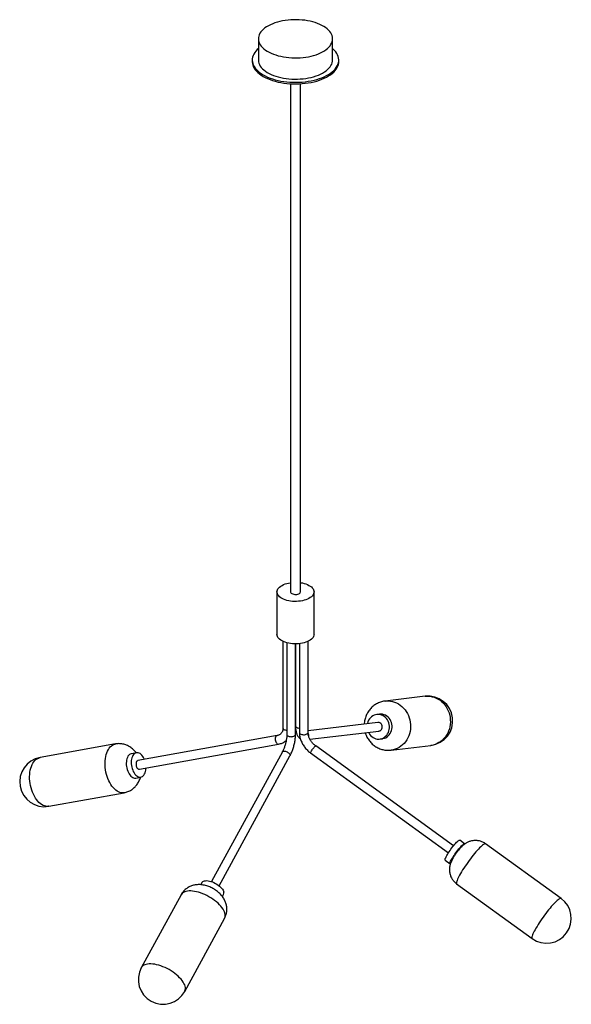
# Paper-space layout '_Trimétrica' of a CAD drawing. Header units: millimetres. Extents: x -722 to 170, y -749 to 843.
import ezdxf

# ---------------------------------------------------------------- set-up
doc = ezdxf.new("R2010")
doc.units = ezdxf.units.MM

psp = doc.layouts.new('_Trimétrica')

# ---------------------------------------------------------------- linework, layer by layer
at = {"color": 7, "linetype": 'Continuous', "lineweight": 25}
for p, q in [((-335.9, 811.9), (-335.9, 777.6)), ((-215.9, 777.6), (-215.9, 811.9)), ((-345.9, 777.6), (-345.9, 775.1)), ((-205.9, 775.1), (-205.9, 777.6)), ((-283.9, 739.2), (-283.9, -82.1)), ((-267.9, -82.1), (-267.9, 739.2)), ((-305.9, -82.1), (-305.9, -150.7)), ((-245.9, -150.7), (-245.9, -82.1)), ((-296.1, -162.1), (-296.1, -302.1)), ((-289.9, -164.3), (-289.9, -312.6)), ((-275.9, -312.6), (-275.9, -166.1)), ((-275.9, -166.1), (-275.9, -298.9)), ((-269.6, -165.8), (-269.6, -309.3)), ((-255.6, -309.3), (-255.6, -162.1)), ((-66.4, -250.8), (-130.7, -258.5)), ((-140.1, -279.7), (-144.4, -280.2)), ((-142.8, -293.2), (-255.6, -306.6)), ((-305.7, -314.4), (-530.9, -354.9)), ((-252.6, -320.4), (-141.2, -307.1)), ((-567, -327.9), (-689, -349.9)), ((-528.4, -368.7), (-303.2, -328.2)), ((-20.2, -492.5), (-243.2, -331.1)), ((-139.6, -320), (-135.4, -319.5)), ((-121.2, -337.9), (-56.9, -330.2)), ((-533.2, -342.1), (-541.2, -343.6)), ((-297.1, -340.4), (-411.7, -550.4)), ((-399.4, -557.1), (-284.8, -347.1)), ((-251.4, -342.5), (-28.4, -503.8)), ((-534.1, -383), (-526.1, -381.5)), ((-674.8, -428.6), (-552.8, -406.7)), ((-2.4, -489.3), (-10.4, -483.5)), ((153.6, -577.6), (31.6, -489.3)), ((-33.9, -515.9), (-25.9, -521.7)), ((-427.3, -551.9), (-429.2, -555.4)), ((-15.3, -554.1), (106.7, -642.4)), ((-460.9, -571.6), (-525.2, -689.6)), ((-394.1, -574.6), (-392.2, -571)), ((-455, -727.9), (-390.7, -609.9))]:
    psp.add_line(p, q, dxfattribs=at)
at = {"color": 7, "linetype": 'Continuous', "lineweight": 25, "flags": 128}
for points in [[(-247.9, 839.3), (-252, 840.3), (-256.3, 841.1), (-260.7, 841.8), (-265.2, 842.3), (-269.7, 842.7), (-274.3, 842.8), (-278.9, 842.8), (-283.5, 842.6), (-288, 842.2), (-292.5, 841.6), (-296.9, 840.9), (-301.1, 840), (-305.2, 838.9), (-309.1, 837.7), (-312.8, 836.3), (-316.4, 834.7), (-319.6, 833.1), (-322.6, 831.3), (-325.4, 829.4), (-327.8, 827.4), (-330, 825.3), (-331.8, 823.1), (-333.3, 820.9), (-334.5, 818.6), (-335.3, 816.3), (-335.8, 813.9), (-335.9, 811.5), (-335.6, 809.2), (-335.1, 806.8), (-334.1, 804.5), (-332.9, 802.2), (-331.2, 800), (-329.3, 797.9), (-327.1, 795.8), (-324.5, 793.8), (-321.7, 792), (-318.6, 790.2), (-315.2, 788.6), (-311.7, 787.1), (-307.9, 785.8), (-303.9, 784.6), (-299.7, 783.6), (-295.5, 782.7), (-291.1, 782), (-286.6, 781.5), (-282, 781.2), (-277.4, 781), (-272.8, 781.1), (-268.3, 781.3), (-263.7, 781.7), (-259.3, 782.2), (-254.9, 783), (-250.7, 783.9), (-246.6, 785), (-242.6, 786.2), (-238.9, 787.6), (-235.4, 789.1), (-232.1, 790.8), (-229.1, 792.6), (-226.4, 794.5), (-223.9, 796.5), (-221.8, 798.6), (-220, 800.7), (-218.5, 803), (-217.3, 805.3), (-216.5, 807.6), (-216, 809.9), (-215.9, 812.3), (-216.1, 814.7), (-216.7, 817), (-217.6, 819.3), (-218.9, 821.6), (-220.5, 823.8), (-222.4, 826), (-224.7, 828), (-227.2, 830), (-230.1, 831.9), (-233.2, 833.6), (-236.5, 835.3), (-240.1, 836.7), (-243.9, 838.1), (-247.9, 839.3)], [(-335.9, 796.2), (-337.8, 794.5), (-340, 792.1), (-341.8, 789.8), (-343.3, 787.3), (-344.5, 784.8), (-345.3, 782.3), (-345.8, 779.7), (-345.9, 777.1), (-345.6, 774.6), (-345, 772), (-344.1, 769.5), (-342.8, 767), (-341.1, 764.6), (-339.1, 762.2), (-336.8, 759.9), (-334.2, 757.7), (-331.3, 755.6), (-328.1, 753.6), (-324.7, 751.8), (-321, 750.1), (-317, 748.5), (-312.9, 747), (-308.5, 745.8), (-304, 744.6), (-299.4, 743.7), (-294.6, 742.9), (-289.8, 742.3), (-284.9, 741.9), (-279.9, 741.6), (-274.9, 741.6), (-269.9, 741.7), (-264.9, 742), (-260, 742.5), (-255.2, 743.2), (-250.5, 744), (-245.9, 745.1), (-241.5, 746.2), (-237.2, 747.6), (-233.1, 749.1), (-229.3, 750.7), (-225.7, 752.5), (-222.3, 754.4), (-219.2, 756.4), (-216.5, 758.6), (-214, 760.8), (-211.8, 763.1), (-210, 765.5), (-208.4, 768), (-207.3, 770.5), (-206.5, 773), (-206, 775.6), (-205.9, 778.2), (-206.1, 780.7), (-206.7, 783.3), (-207.7, 785.8), (-209, 788.3), (-210.6, 790.7), (-212.6, 793.1), (-214.9, 795.4), (-215.9, 796.2)], [(-345.9, 775.1), (-345.9, 774.6), (-345.6, 772), (-345, 769.4), (-344.1, 766.9), (-342.8, 764.4), (-341.1, 762), (-339.1, 759.6), (-336.8, 757.3), (-334.2, 755.1), (-331.3, 753.1), (-328.1, 751.1), (-324.7, 749.2), (-321, 747.5), (-317, 745.9), (-312.9, 744.5), (-308.5, 743.2), (-304, 742.1), (-299.4, 741.1), (-294.6, 740.3), (-289.8, 739.7), (-284.9, 739.3), (-279.9, 739.1), (-274.9, 739), (-269.9, 739.1), (-264.9, 739.5), (-260, 740), (-255.2, 740.6), (-250.5, 741.5), (-245.9, 742.5), (-241.5, 743.7), (-237.2, 745), (-233.1, 746.5), (-229.3, 748.2), (-225.7, 749.9), (-222.3, 751.8), (-219.2, 753.9), (-216.5, 756), (-214, 758.2), (-211.8, 760.6), (-210, 762.9), (-208.4, 765.4), (-207.3, 767.9), (-206.5, 770.4), (-206, 773), (-205.9, 775.1)], [(-335.9, 777.6), (-335.9, 777.3), (-335.6, 774.9), (-335.1, 772.5), (-334.1, 770.2), (-332.9, 767.9), (-331.2, 765.7), (-329.3, 763.6), (-327.1, 761.5), (-324.5, 759.5), (-321.7, 757.7), (-318.6, 755.9), (-315.2, 754.3), (-311.7, 752.8), (-307.9, 751.5), (-303.9, 750.3), (-299.7, 749.3), (-295.5, 748.4), (-291.1, 747.7), (-286.6, 747.2), (-282, 746.9), (-277.4, 746.7), (-272.8, 746.8), (-268.3, 747), (-263.7, 747.4), (-259.3, 747.9), (-254.9, 748.7), (-250.7, 749.6), (-246.6, 750.7), (-242.6, 751.9), (-238.9, 753.3), (-235.4, 754.8), (-232.1, 756.5), (-229.1, 758.3), (-226.4, 760.2), (-223.9, 762.2), (-221.8, 764.3), (-220, 766.4), (-218.5, 768.7), (-217.3, 771), (-216.5, 773.3), (-216, 775.7), (-215.9, 777.6)], [(-289.9, -95.8), (-292.7, -94.9), (-295.3, -93.9), (-297.6, -92.7), (-299.7, -91.5), (-301.6, -90.1), (-303.1, -88.6), (-304.3, -87.1), (-305.2, -85.5), (-305.7, -83.8), (-305.9, -82.1), (-305.7, -80.5), (-305.2, -78.8), (-304.3, -77.2), (-303.1, -75.6), (-301.6, -74.2), (-299.8, -72.8), (-297.7, -71.5), (-295.3, -70.3), (-292.8, -69.3), (-290, -68.5), (-287, -67.8), (-284, -67.2), (-283.9, -67.2)], [(-267.9, -67.2), (-264.8, -67.7), (-261.9, -68.4), (-259.1, -69.3), (-256.5, -70.3), (-254.1, -71.5), (-252, -72.7), (-250.2, -74.1), (-248.7, -75.6), (-247.5, -77.1), (-246.6, -78.8), (-246.1, -80.4), (-245.9, -82.1), (-246, -83.7), (-246.6, -85.4), (-247.4, -87), (-248.6, -88.6), (-250.1, -90), (-252, -91.4), (-254.1, -92.7), (-256.4, -93.9), (-259, -94.9), (-261.8, -95.7), (-264.7, -96.4), (-267.8, -97), (-271, -97.3), (-274.2, -97.5), (-277.4, -97.5), (-280.7, -97.4), (-283.8, -97), (-286.9, -96.5), (-289.9, -95.8), (-289.9, -95.8)], [(-283.9, -82.1), (-283.8, -82.6), (-283.5, -83.4), (-282.7, -84.2), (-281.7, -84.9), (-280.4, -85.5), (-278.8, -85.9), (-277.2, -86.2), (-275.4, -86.2), (-273.7, -86.1), (-272.1, -85.7), (-270.7, -85.2), (-269.5, -84.6), (-268.6, -83.8), (-268.1, -83), (-267.9, -82.1)], [(-289.9, -164.3), (-292.7, -163.5), (-295.3, -162.5), (-297.6, -161.3), (-299.7, -160), (-301.6, -158.7), (-303.1, -157.2), (-304.3, -155.6), (-305.2, -154), (-305.7, -152.4), (-305.9, -150.7), (-305.9, -150.7)], [(-245.9, -150.7), (-246, -152.3), (-246.6, -154), (-247.4, -155.6), (-248.6, -157.1), (-250.1, -158.6), (-252, -160), (-254.1, -161.3), (-256.4, -162.4), (-259, -163.4), (-261.8, -164.3), (-264.7, -165), (-267.8, -165.6), (-271, -165.9), (-274.2, -166.1), (-277.4, -166.1), (-280.7, -165.9), (-283.8, -165.6), (-286.9, -165), (-289.9, -164.3)], [(-158, -309.1), (-157.5, -310.1), (-156.1, -312.3), (-154.4, -314.3), (-152.6, -316), (-150.5, -317.5), (-148.3, -318.7), (-146, -319.5), (-143.6, -320), (-141.2, -320.1), (-138.8, -319.8), (-136.4, -319.2), (-134.2, -318.3), (-132.1, -317.1), (-130.1, -315.5), (-128.4, -313.7), (-126.9, -311.6), (-125.7, -309.3), (-124.8, -306.9), (-124.2, -304.3), (-123.9, -301.7), (-123.9, -299), (-124.3, -296.4), (-124.9, -293.8), (-125.9, -291.3), (-127.2, -289), (-128.7, -286.9), (-130.4, -285), (-132.4, -283.4), (-134.6, -282.1), (-136.8, -281.1), (-139.2, -280.4), (-141.6, -280.1), (-144, -280.2), (-146.4, -280.6), (-148.7, -281.4), (-150.9, -282.5), (-152.9, -283.9), (-154.7, -285.6), (-156.3, -287.5), (-157.7, -289.7), (-158.8, -292.1), (-159.5, -294.6), (-159.6, -295.2)], [(-135.4, -319.5), (-134.5, -319.3), (-132.2, -318.7), (-129.9, -317.8), (-127.8, -316.6), (-125.9, -315), (-124.2, -313.2), (-122.7, -311.1), (-121.5, -308.8), (-120.6, -306.4), (-120, -303.8), (-119.7, -301.2), (-119.7, -298.5), (-120, -295.9), (-120.7, -293.3), (-121.7, -290.8), (-122.9, -288.5), (-124.5, -286.4), (-126.2, -284.5), (-128.2, -282.9), (-130.3, -281.6), (-132.6, -280.6), (-135, -279.9), (-137.4, -279.6), (-139.8, -279.7), (-140.1, -279.7)], [(-141.2, -307.1), (-140.5, -306.9), (-139.2, -306.5), (-138, -305.6), (-137, -304.6), (-136.3, -303.3), (-135.8, -301.8), (-135.6, -300.2), (-135.8, -298.7), (-136.3, -297.2), (-137, -295.8), (-138.1, -294.7), (-139.3, -293.9), (-140.6, -293.3), (-142, -293.1), (-142.8, -293.2)], [(-541.2, -343.6), (-541.6, -343.7), (-543.1, -344.2), (-544.4, -345.1), (-545.7, -346.3), (-546.8, -347.8), (-547.7, -349.6), (-548.5, -351.7), (-549.1, -353.9), (-549.4, -356.3), (-549.6, -358.8), (-549.5, -361.4), (-549.2, -364.1), (-548.8, -366.7), (-548.1, -369.3), (-547.2, -371.7), (-546.2, -374)], [(-520.2, -353), (-520.5, -352.2), (-521.6, -350), (-522.9, -348), (-524.3, -346.2), (-525.7, -344.7), (-527.3, -343.5), (-528.9, -342.7), (-530.5, -342.2), (-532, -342), (-533.6, -342.2), (-535, -342.8), (-536.4, -343.7), (-537.7, -344.9), (-538.8, -346.4), (-539.7, -348.2), (-540.5, -350.2), (-541, -352.4), (-541.4, -354.9), (-541.6, -357.4), (-541.5, -360), (-541.2, -362.6), (-540.8, -365.3), (-540.1, -367.8), (-539.2, -370.3), (-538.2, -372.6), (-538.2, -372.6)], [(-530.9, -354.9), (-531.4, -355.1), (-532.2, -355.7), (-532.9, -356.5), (-533.4, -357.7), (-533.7, -359), (-533.8, -360.5), (-533.7, -362), (-533.4, -363.6), (-532.9, -365), (-532.2, -366.3), (-531.4, -367.4), (-530.5, -368.2), (-529.6, -368.6), (-528.7, -368.7), (-528.4, -368.7)], [(-546.2, -374), (-545, -376.2), (-543.7, -378), (-542.3, -379.7), (-540.7, -381), (-539.2, -382), (-537.6, -382.7), (-536, -383), (-534.4, -383), (-534.1, -383)], [(-538.2, -372.6), (-537, -374.7), (-535.7, -376.6), (-534.2, -378.2), (-532.7, -379.6), (-531.2, -380.6), (-529.6, -381.2), (-528, -381.6), (-526.4, -381.6), (-524.9, -381.2), (-523.5, -380.5), (-522.2, -379.4), (-521, -378.1), (-520, -376.4), (-519.1, -374.5), (-518.4, -372.3), (-518, -370), (-517.7, -367.5), (-517.7, -366.8)], [(-33.9, -515.9), (-34, -515.7), (-34.1, -515.1), (-33.9, -514.2), (-33.6, -513.1), (-33, -511.8), (-32.2, -510.2), (-31.2, -508.4), (-30.1, -506.5), (-28.9, -504.5), (-27.5, -502.4), (-26, -500.2), (-24.5, -498), (-22.9, -495.9), (-21.3, -493.8), (-19.7, -491.8), (-18.2, -490), (-16.7, -488.4), (-15.3, -486.9), (-14.1, -485.7), (-13, -484.7), (-12, -484), (-11.3, -483.6), (-10.7, -483.5), (-10.4, -483.5)], [(-25.5, -521.8), (-25.8, -521.8), (-26, -521.5), (-26.1, -520.9), (-25.9, -520), (-25.5, -518.9), (-25, -517.6), (-24.2, -516), (-23.2, -514.2), (-22.1, -512.3), (-20.9, -510.3), (-19.5, -508.2), (-18, -506), (-16.5, -503.8), (-14.9, -501.7), (-13.3, -499.6), (-11.7, -497.6), (-10.2, -495.8), (-8.7, -494.2), (-7.3, -492.7), (-6.1, -491.5), (-5, -490.5), (-4, -489.8), (-3.3, -489.4), (-2.7, -489.3), (-2.3, -489.4), (-2.2, -489.7)], [(-427.3, -551.9), (-426.8, -551.1), (-425.8, -550.3), (-424.6, -549.6), (-423.1, -549.1), (-421.3, -548.9), (-419.3, -548.8), (-417.2, -549), (-414.9, -549.5), (-412.6, -550.1), (-410.2, -551), (-407.7, -552), (-405.4, -553.2), (-403.1, -554.5), (-400.9, -556), (-398.9, -557.6), (-397, -559.2), (-395.4, -560.9), (-394.1, -562.6), (-393, -564.2), (-392.2, -565.8), (-391.8, -567.4)]]:
    psp.add_lwpolyline(points, dxfattribs=at)
at = {"color": 8, "linetype": 'Continuous', "lineweight": 25, "flags": 128}
for points in [[(-66.4, -250.8), (-64.8, -250.6), (-61.4, -250.6), (-58.1, -250.8), (-54.7, -251.5), (-51.4, -252.4), (-48.2, -253.8), (-45.1, -255.4), (-42.1, -257.3), (-39.4, -259.6), (-36.8, -262.1), (-34.4, -264.8), (-32.3, -267.8), (-30.4, -271), (-28.8, -274.3), (-27.5, -277.8), (-26.5, -281.4), (-25.8, -285.1), (-25.5, -288.8), (-25.4, -292.6), (-25.6, -296.3)], [(-130.7, -258.5), (-129.2, -258.3), (-125.8, -258.3), (-122.4, -258.5), (-119.1, -259.2), (-115.8, -260.1), (-112.6, -261.5), (-109.5, -263.1), (-106.5, -265), (-103.7, -267.3), (-101.2, -269.8), (-98.8, -272.5), (-96.7, -275.5), (-94.8, -278.7), (-93.2, -282), (-91.9, -285.5), (-90.9, -289.1), (-90.2, -292.8), (-89.8, -296.5), (-89.8, -300.3), (-90, -304)], [(-296.1, -302.1), (-296, -302.8), (-295.6, -303.6), (-294.8, -304.3), (-293.7, -304.9), (-292.4, -305.3), (-291, -305.6), (-289.9, -305.7)], [(-275.9, -298.9), (-275.8, -299.6), (-275.3, -300.3), (-274.5, -301), (-273.4, -301.6), (-272.1, -302.1)], [(-272.1, -302.1), (-270.7, -302.4), (-269.6, -302.5)], [(-25.6, -296.3), (-26.2, -300), (-27.1, -303.6), (-28.3, -307), (-29.8, -310.4), (-31.5, -313.5), (-33.5, -316.5), (-35.8, -319.2), (-38.3, -321.7), (-41, -323.9), (-43.9, -325.8), (-46.9, -327.4), (-50.1, -328.7), (-53.4, -329.6), (-56.7, -330.2), (-56.9, -330.2)], [(-305.7, -314.4), (-306.3, -314.6), (-307.1, -315.1), (-307.7, -316), (-308.2, -317.1), (-308.5, -318.4), (-308.7, -319.9), (-308.5, -321.5), (-308.2, -323), (-307.7, -324.5), (-307.1, -325.7), (-306.3, -326.8), (-305.4, -327.6), (-304.5, -328.1), (-303.5, -328.2), (-303.2, -328.2)], [(-289.9, -312.6), (-289.8, -313.2), (-289.3, -314), (-288.5, -314.7), (-287.4, -315.3), (-286.1, -315.7), (-284.7, -316), (-283.1, -316.2), (-281.6, -316.1), (-280.1, -315.9), (-278.7, -315.5), (-277.6, -314.9), (-276.7, -314.2), (-276.1, -313.5), (-275.9, -312.7), (-275.9, -312.6)], [(-269.6, -309.3), (-269.5, -310), (-269, -310.8), (-268.2, -311.5), (-267.2, -312.1), (-265.9, -312.5), (-264.4, -312.8), (-262.9, -312.9), (-261.3, -312.9), (-259.8, -312.6), (-258.5, -312.2), (-257.3, -311.7), (-256.4, -311), (-255.9, -310.3), (-255.6, -309.5), (-255.6, -309.3)], [(-90, -304), (-90.6, -307.7), (-91.5, -311.3), (-92.7, -314.7), (-94.1, -318.1), (-95.9, -321.2), (-97.9, -324.2), (-100.2, -326.9), (-102.7, -329.4), (-105.4, -331.6), (-108.3, -333.5), (-111.3, -335.1), (-114.5, -336.4), (-117.7, -337.3), (-121.1, -337.9), (-121.3, -337.9)], [(-552.8, -406.7), (-553.3, -406.7), (-555.5, -406.9), (-557.7, -406.7), (-559.9, -406.1), (-562.2, -405.2), (-564.4, -404), (-566.6, -402.4), (-568.7, -400.5), (-570.8, -398.4), (-572.7, -396), (-574.5, -393.3), (-576.2, -390.4), (-577.8, -387.3), (-579.2, -384), (-580.5, -380.5), (-581.5, -377), (-582.4, -373.3), (-583.1, -369.7), (-583.5, -365.9), (-583.8, -362.2), (-583.8, -358.6), (-583.7, -355), (-583.3, -351.5), (-582.7, -348.2), (-582, -345.1), (-581, -342.1), (-579.8, -339.3), (-578.5, -336.8), (-577, -334.6), (-575.4, -332.7), (-573.6, -331), (-571.7, -329.7), (-569.7, -328.7), (-567.6, -328), (-567, -327.9)], [(-251.4, -342.5), (-251.5, -342.2), (-251.4, -341.7), (-251.1, -341), (-250.6, -340), (-249.9, -338.9), (-249.1, -337.6), (-248.2, -336.3), (-247.3, -335.1), (-246.4, -333.9), (-245.5, -332.9), (-244.7, -332.1), (-244, -331.5), (-243.5, -331.2), (-243.2, -331.1), (-243.2, -331.1)], [(-674.8, -428.6), (-675.3, -428.7), (-677.5, -428.8), (-679.7, -428.6), (-681.9, -428.1), (-684.2, -427.2), (-686.4, -425.9), (-688.6, -424.4), (-690.7, -422.5), (-692.7, -420.4), (-694.7, -417.9), (-696.5, -415.3), (-698.2, -412.3), (-699.8, -409.2), (-701.2, -405.9), (-702.4, -402.5), (-703.5, -399), (-704.4, -395.3), (-705, -391.6), (-705.5, -387.9), (-705.8, -384.2), (-705.8, -380.6), (-705.7, -377), (-705.3, -373.5), (-704.7, -370.2), (-703.9, -367), (-703, -364.1), (-701.8, -361.3), (-700.5, -358.8), (-699, -356.6), (-697.4, -354.6), (-695.6, -353), (-693.7, -351.7), (-691.7, -350.7), (-689.6, -350), (-689, -349.9)], [(-297.1, -340.4), (-296.7, -339.9), (-295.9, -339.5), (-294.9, -339.3), (-293.7, -339.4), (-292.3, -339.7), (-290.9, -340.1), (-289.5, -340.8), (-288.2, -341.6), (-287, -342.5), (-286, -343.5), (-285.2, -344.5), (-284.8, -345.4), (-284.6, -346.3), (-284.8, -347), (-284.8, -347.1)], [(31.6, -489.3), (31.5, -489.2), (31, -489.1), (30.2, -489.3), (29.2, -489.7), (28.1, -490.4), (26.7, -491.4), (25.3, -492.7), (23.6, -494.2), (21.8, -495.9), (19.9, -497.9), (17.9, -500.1), (15.8, -502.5), (13.7, -505.1), (11.5, -507.7), (9.3, -510.6), (7, -513.5), (4.8, -516.5), (2.6, -519.5), (0.4, -522.6), (-1.7, -525.6), (-3.7, -528.6), (-5.6, -531.6), (-7.3, -534.4), (-9, -537.2)], [(-9, -537.2), (-10.5, -539.8), (-11.8, -542.3), (-12.9, -544.5), (-13.9, -546.6), (-14.7, -548.5), (-15.2, -550.1), (-15.6, -551.5), (-15.7, -552.6), (-15.7, -553.4), (-15.4, -554), (-15.3, -554.1)], [(-390.7, -609.9), (-390.3, -609.2), (-389.7, -607.5), (-389.5, -605.6), (-389.6, -603.6), (-390, -601.6), (-390.8, -599.4), (-391.8, -597.1), (-393.1, -594.8), (-394.8, -592.4), (-396.6, -590.1), (-398.8, -587.7), (-401.2, -585.4), (-403.8, -583.1), (-406.6, -580.9), (-409.5, -578.7), (-412.6, -576.7), (-415.9, -574.8), (-419.2, -573), (-422.5, -571.4), (-425.9, -570), (-429.3, -568.7), (-432.7, -567.7), (-436, -566.8), (-439.2, -566.2), (-442.3, -565.7), (-445.2, -565.5), (-448, -565.5), (-450.6, -565.8), (-453, -566.2), (-455.1, -566.9), (-457, -567.8), (-458.5, -568.8), (-459.9, -570.1), (-460.9, -571.6), (-460.9, -571.6)], [(153.6, -577.6), (153.5, -577.5), (153, -577.4), (152.2, -577.5), (151.2, -578), (150.1, -578.7), (148.7, -579.7), (147.2, -581), (145.6, -582.5), (143.8, -584.2), (141.9, -586.2), (139.9, -588.4), (137.8, -590.8), (135.7, -593.3), (133.5, -596), (131.2, -598.9), (129, -601.8), (126.8, -604.8), (124.6, -607.8), (122.4, -610.8), (120.3, -613.9), (118.3, -616.9), (116.4, -619.9), (114.7, -622.7), (113, -625.5)], [(113, -625.5), (111.5, -628.1), (110.2, -630.5), (109.1, -632.8), (108.1, -634.9), (107.3, -636.7), (106.8, -638.4), (106.4, -639.7), (106.2, -640.8), (106.3, -641.7), (106.6, -642.2), (106.7, -642.4)], [(-455, -727.9), (-454.7, -727.1), (-454.1, -725.4), (-453.9, -723.6), (-454, -721.6), (-454.4, -719.5), (-455.1, -717.3), (-456.2, -715.1), (-457.5, -712.7), (-459.1, -710.4), (-461, -708), (-463.2, -705.7), (-465.6, -703.3), (-468.2, -701), (-470.9, -698.8), (-473.9, -696.7), (-477, -694.7), (-480.2, -692.7), (-483.5, -691), (-486.9, -689.4), (-490.3, -687.9), (-493.7, -686.7), (-497.1, -685.6), (-500.4, -684.8), (-503.6, -684.1), (-506.7, -683.7), (-509.6, -683.5), (-512.4, -683.5), (-515, -683.7), (-517.3, -684.2), (-519.5, -684.8), (-521.3, -685.7), (-522.9, -686.8), (-524.2, -688.1), (-525.2, -689.5), (-525.2, -689.6)]]:
    psp.add_lwpolyline(points, dxfattribs=at)
at = {"color": 7, "linetype": 'Continuous', "lineweight": 25}
for centre, radius, start, end in [((-61.6, -290.5), 40, 276.8188, 96.8188), ((-681.9, -389.3), 40, 100.2129, 280.2129), ((-397, -568.6), 5.32, 332.985, 13.5503), ((130.1, -610), 40, 234.1061, 54.1061), ((-490.1, -708.7), 40, 151.3784, 331.3784)]:
    psp.add_arc(centre, radius, start, end, dxfattribs=at)
at = {"color": 8, "linetype": 'Continuous', "lineweight": 25}
psp.add_arc((-262.1, -314.5), 7.66, 350.2474, 30.6085, dxfattribs=at)
at = {"color": 7, "linetype": 'Continuous', "lineweight": 25}
for points, knots in [([(-130.7, -258.5), (-131.6, -258.6), (-133.7, -258.9), (-136.8, -259.7), (-140.1, -260.8), (-143.3, -262.2), (-146.3, -263.9), (-149.1, -265.8), (-151.8, -268), (-154.2, -270.4), (-156.5, -273.1), (-158.5, -275.9), (-160.3, -279), (-161.8, -282.1), (-163, -285.4), (-163.9, -288.9), (-164.5, -292.3), (-164.7, -294.6), (-164.8, -295.8)], [0, 0, 0, 0, 0.050893, 0.113913, 0.176838, 0.239705, 0.302554, 0.365425, 0.428358, 0.491388, 0.554551, 0.617875, 0.681384, 0.745095, 0.80902, 0.873162, 0.937521, 1, 1, 1, 1]), ([(-296.1, -302.1), (-296.2, -302.4), (-296.2, -303.5), (-296.4, -305.1), (-296.8, -306.8), (-297.5, -308.5), (-298.4, -310), (-299.5, -311.3), (-300.8, -312.4), (-302.4, -313.4), (-304, -314), (-305.2, -314.3), (-305.7, -314.4)], [0, 0, 0, 0, 0.047978, 0.147614, 0.248333, 0.351558, 0.458407, 0.569805, 0.6854, 0.801666, 0.914028, 1, 1, 1, 1]), ([(-275.9, -298.9), (-275.9, -299.4), (-275.9, -301), (-275.7, -303.5), (-275.3, -306.3), (-274.8, -309), (-274, -311.5), (-273, -313.7), (-271.9, -315.6), (-270.6, -317.2), (-269.4, -318.4), (-268.5, -319), (-268.1, -319.3)], [0, 0, 0, 0, 0.060422, 0.177296, 0.295803, 0.416552, 0.539456, 0.648819, 0.751469, 0.847417, 0.938045, 1, 1, 1, 1]), ([(-289.9, -312.6), (-289.9, -313), (-289.9, -314.1), (-290, -316.1), (-290.3, -318.6), (-290.7, -321.3), (-291.2, -324), (-291.8, -326.7), (-292.6, -329.4), (-293.4, -332.1), (-294.4, -334.6), (-295.4, -337), (-296.3, -339), (-296.9, -340), (-297.1, -340.4)], [0, 0, 0, 0, 0.047128, 0.135516, 0.224814, 0.315018, 0.405867, 0.497132, 0.588606, 0.680082, 0.771319, 0.862112, 0.952243, 1, 1, 1, 1]), ([(-284.8, -347.1), (-284.6, -346.6), (-283.8, -345.2), (-282.7, -342.8), (-281.4, -339.8), (-280.2, -336.7), (-279.2, -333.5), (-278.3, -330.3), (-277.5, -327.1), (-276.9, -323.8), (-276.4, -320.6), (-276.1, -317.4), (-275.9, -314.7), (-275.9, -313.1), (-275.9, -312.6)], [0, 0, 0, 0, 0.047865, 0.138999, 0.229453, 0.319378, 0.408965, 0.498382, 0.587787, 0.677294, 0.767051, 0.857234, 0.948047, 1, 1, 1, 1]), ([(-269.6, -309.3), (-269.6, -309.9), (-269.6, -311.5), (-269.3, -314.2), (-268.7, -317.3), (-267.8, -320.5), (-266.6, -323.6), (-265.2, -326.6), (-263.5, -329.5), (-261.6, -332.4), (-259.5, -335.1), (-257.2, -337.6), (-254.7, -339.9), (-252.7, -341.5), (-251.6, -342.3), (-251.4, -342.5)], [0, 0, 0, 0, 0.048508, 0.132499, 0.216763, 0.301407, 0.386315, 0.471394, 0.556576, 0.641814, 0.727089, 0.812403, 0.897767, 0.978649, 1, 1, 1, 1]), ([(-243.2, -331.1), (-243.5, -330.9), (-244.6, -330.1), (-246.3, -328.6), (-248.2, -326.7), (-249.9, -324.7), (-251.4, -322.5), (-252.7, -320.3), (-253.8, -318), (-254.6, -315.8), (-255.2, -313.5), (-255.6, -311.3), (-255.6, -310), (-255.6, -309.3)], [0, 0, 0, 0, 0.047835, 0.143736, 0.239692, 0.335607, 0.431412, 0.527064, 0.622539, 0.717852, 0.813072, 0.9083, 1, 1, 1, 1]), ([(-163.1, -309.7), (-163.1, -309.8), (-162.8, -311.1), (-161.8, -313.5), (-160.4, -316.7), (-158.6, -319.9), (-156.5, -322.8), (-154.2, -325.6), (-151.7, -328.1), (-148.9, -330.4), (-146, -332.4), (-142.9, -334.1), (-139.7, -335.6), (-136.3, -336.7), (-132.9, -337.5), (-129.5, -338), (-126, -338.2), (-123.2, -338.2), (-121.7, -337.9), (-121.3, -337.9)], [0, 0, 0, 0, 0.0070356, 0.072367, 0.1377475, 0.2031388, 0.2685005, 0.3337917, 0.3989725, 0.4640066, 0.5288628, 0.5935164, 0.6579505, 0.7221566, 0.7861342, 0.8498909, 0.9134415, 0.9768073, 1, 1, 1, 1]), ([(-533.5, -342.2), (-534.1, -341.5), (-535.2, -339.9), (-537.3, -337.7), (-539.7, -335.5), (-542.2, -333.6), (-544.8, -331.9), (-547.5, -330.5), (-550.4, -329.3), (-553.4, -328.4), (-556.6, -327.7), (-559.9, -327.4), (-563.1, -327.4), (-565.5, -327.6), (-566.8, -327.9), (-567, -327.9)], [0, 0, 0, 0, 0.067662, 0.153193, 0.23723, 0.319888, 0.401365, 0.481878, 0.561629, 0.640795, 0.728174, 0.814342, 0.899177, 0.982834, 1, 1, 1, 1]), ([(-303.2, -328.2), (-302.7, -328), (-301.1, -327.7), (-298.7, -327), (-296.1, -325.9), (-293.6, -324.4), (-291.9, -323.2), (-291, -322.5), (-290.9, -322.3)], [0, 0, 0, 0, 0.123995, 0.333091, 0.540753, 0.746505, 0.950618, 1, 1, 1, 1]), ([(-552.8, -406.6), (-551.8, -406.4), (-549.8, -406), (-546.9, -405), (-544, -403.8), (-541.3, -402.2), (-538.8, -400.4), (-536.5, -398.5), (-534.3, -396.3), (-532.4, -393.9), (-530.6, -391.3), (-529.1, -388.5), (-527.8, -385.6), (-526.9, -383.3), (-526.5, -381.9), (-526.5, -381.6)], [0, 0, 0, 0, 0.07895, 0.160592, 0.24153, 0.321942, 0.402015, 0.481962, 0.562019, 0.642456, 0.723579, 0.805716, 0.889197, 0.974305, 1, 1, 1, 1]), ([(31.6, -489.3), (30.9, -488.8), (29.5, -487.8), (27, -486.5), (24.4, -485.4), (21.7, -484.7), (19, -484.2), (16.3, -483.9), (13.6, -483.9), (11, -484.2), (8.5, -484.7), (6.2, -485.3), (3.9, -486.2), (1.8, -487.2), (-0.1, -488.3), (-1.9, -489.5), (-3.7, -490.8), (-5.4, -492.3), (-7.3, -494.1), (-9.3, -496.2), (-11.1, -498.3), (-12.8, -500.3), (-14.4, -502.4), (-16, -504.5), (-17.5, -506.7), (-18.9, -508.9), (-20.1, -510.8), (-20.8, -511.9), (-21.1, -512.4)], [0, 0, 0, 0, 0.035915, 0.078966, 0.121137, 0.162478, 0.203022, 0.242786, 0.281777, 0.319995, 0.357424, 0.394034, 0.429786, 0.464646, 0.498664, 0.532209, 0.566224, 0.602386, 0.644558, 0.70013, 0.741387, 0.779671, 0.819506, 0.858055, 0.896318, 0.934955, 0.974779, 1, 1, 1, 1]), ([(-21.1, -512.4), (-21.3, -512.8), (-22.1, -514.1), (-23.2, -516.3), (-24.3, -518.7), (-25.2, -521.1), (-25.9, -523.3), (-26.5, -525.7), (-26.8, -528.2), (-27, -530.8), (-26.9, -533.5), (-26.5, -536.2), (-25.9, -538.9), (-25, -541.5), (-23.9, -544.1), (-22.5, -546.5), (-20.9, -548.8), (-19, -551), (-17.1, -552.7), (-15.8, -553.7), (-15.3, -554)], [0, 0, 0, 0, 0.030802, 0.103069, 0.170351, 0.222517, 0.2748, 0.327418, 0.3812, 0.436361, 0.492572, 0.549532, 0.607018, 0.66486, 0.722956, 0.781236, 0.839649, 0.89816, 0.962267, 1, 1, 1, 1]), ([(-390.7, -609.9), (-390.2, -609.1), (-389.3, -607.3), (-388.3, -604.5), (-387.5, -601.6), (-387, -598.6), (-386.9, -595.6), (-387, -592.7), (-387.3, -589.8), (-388, -586.9), (-388.8, -584.1), (-390, -581.3), (-391.4, -578.6), (-393, -576), (-394.9, -573.4), (-397.1, -570.9), (-399.6, -568.5), (-402.2, -566.2), (-405.1, -564.1), (-408.1, -562.2), (-411.2, -560.5), (-414.4, -559), (-417.8, -557.7), (-421.3, -556.6), (-424.9, -555.9), (-428.3, -555.4), (-431.6, -555.2), (-434.8, -555.3), (-438, -555.7), (-441, -556.3), (-443.9, -557.2), (-446.7, -558.3), (-449.3, -559.7), (-451.8, -561.3), (-454.2, -563.2), (-456.5, -565.4), (-458.5, -567.9), (-460, -570), (-460.7, -571.3), (-460.8, -571.6)], [0, 0, 0, 0, 0.02459, 0.050801, 0.076698, 0.102338, 0.12778, 0.153091, 0.178348, 0.203648, 0.22911, 0.254882, 0.281146, 0.308104, 0.335938, 0.364732, 0.394356, 0.424379, 0.454372, 0.484228, 0.514073, 0.544172, 0.574754, 0.606158, 0.638651, 0.668137, 0.696919, 0.724858, 0.75204, 0.778624, 0.804762, 0.830576, 0.856158, 0.881573, 0.906872, 0.934935, 0.962552, 0.989679, 1, 1, 1, 1])]:
    psp.add_open_spline(points, degree=3, knots=knots, dxfattribs=at)

doc.saveas('drawing.dxf')
